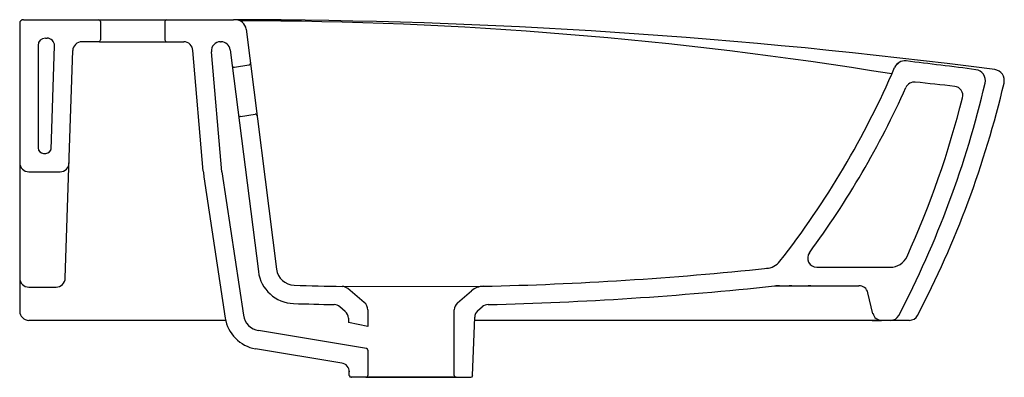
# Model space of a CAD drawing. Header units: millimetres. Extents: x 282.642 to 283.178, y 120.619 to 120.814.
import ezdxf

# ---------------------------------------------------------------- set-up
doc = ezdxf.new("R2010")
doc.units = ezdxf.units.MM
doc.layers.add('SANINDUSA', color=3, linetype='Continuous')

msp = doc.modelspace()

# ---------------------------------------------------------------- linework, layer by layer
at = {"layer": 'SANINDUSA'}
for p, q in [((282.6424936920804, 120.8116994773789), (282.6424936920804, 120.7388825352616)), ((282.6424936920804, 120.8116753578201), (282.6424936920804, 120.7388584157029)), ((282.6444936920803, 120.8136994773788), (282.6834985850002, 120.8136994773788)), ((282.6794259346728, 120.8136994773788), (282.7588662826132, 120.8136994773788)), ((282.7657625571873, 120.8084906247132), (282.7823299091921, 120.677883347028)), ((282.6524936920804, 120.7996753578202), (282.6524936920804, 120.7438969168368)), ((282.6564936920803, 120.8036753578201), (282.6574201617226, 120.8036753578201)), ((282.6854936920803, 120.8016994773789), (282.6763327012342, 120.8016753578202)), ((282.6860353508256, 120.8016753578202), (282.725493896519, 120.8016753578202)), ((282.7222765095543, 120.8016753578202), (282.7317732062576, 120.8016753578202)), ((282.7255184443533, 120.8016750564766), (282.7318281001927, 120.8016750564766)), ((282.7517852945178, 120.8016750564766), (282.7521512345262, 120.8016750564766)), ((282.7424206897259, 120.7312891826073), (282.7367705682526, 120.7968377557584)), ((282.7524931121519, 120.7308791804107), (282.746858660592, 120.7962459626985)), ((282.7571108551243, 120.7973092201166), (282.7724106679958, 120.6766150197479)), ((282.7593434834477, 120.7878597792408), (282.7672440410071, 120.7890752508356)), ((283.1192642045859, 120.7885236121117), (283.1210344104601, 120.7902938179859)), ((282.7626906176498, 120.7610332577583), (282.7705935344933, 120.76224909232)), ((282.7524931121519, 120.7308791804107), (282.7642706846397, 120.6527605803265)), ((282.7427947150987, 120.7281291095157), (282.7543824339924, 120.6512697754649)), ((282.8790826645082, 120.6199794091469), (282.8790826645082, 120.6556478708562)), ((282.8919118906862, 120.6552775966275), (282.8942772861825, 120.6573238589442)), ((282.8214791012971, 120.6511532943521), (282.8215210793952, 120.6487483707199)), ((282.8890790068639, 120.6199657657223), (282.8901861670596, 120.6516706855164)), ((282.8312510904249, 120.6346593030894), (282.7725249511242, 120.6443857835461)), ((282.8178074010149, 120.6267496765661), (282.7708909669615, 120.6345201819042)), ((282.8320616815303, 120.6336774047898), (282.8320616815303, 120.6199794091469)), ((282.8309121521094, 120.618979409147), (282.8229090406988, 120.618979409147)), ((282.8309936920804, 120.618979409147), (282.8799936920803, 120.618979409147)), ((282.8800826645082, 120.618979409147), (282.8310406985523, 120.618979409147)), ((282.8311410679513, 120.6189832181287), (282.8799822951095, 120.6189756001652))]:
    msp.add_line(p, q, dxfattribs=at)
at = {"layer": 'SANINDUSA', "ltscale": 0.5}
for p, q in [((282.6864936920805, 120.8126994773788), (282.6864936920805, 120.8026994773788)), ((282.7214931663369, 120.8126516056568), (282.7214931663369, 120.8026516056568)), ((282.6595821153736, 120.7430494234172), (282.6614180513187, 120.7995454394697)), ((282.6694459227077, 120.7386960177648), (282.6713353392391, 120.7968377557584)), ((282.6554936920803, 120.7408969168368), (282.65670431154, 120.7408969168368)), ((282.6424936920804, 120.7388825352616), (282.6424936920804, 120.6549969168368)), ((282.6424936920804, 120.7388584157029), (282.6424936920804, 120.6549969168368)), ((282.6673093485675, 120.6729486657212), (282.6694459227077, 120.7386960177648)), ((282.6474936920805, 120.7308969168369), (282.6644485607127, 120.7308969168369)), ((283.0764484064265, 120.6788699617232), (283.1164170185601, 120.6788699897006)), ((282.6474936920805, 120.6681110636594), (282.6623119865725, 120.6681110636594)), ((282.8180088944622, 120.6684516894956), (282.8948169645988, 120.6685302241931)), ((282.8300608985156, 120.659729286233), (282.8211403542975, 120.6672678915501)), ((282.8808687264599, 120.6594780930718), (282.8884835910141, 120.6660856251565)), ((283.0534920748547, 120.668869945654), (283.0993424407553, 120.6688699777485)), ((283.1070033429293, 120.6535084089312), (283.1042012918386, 120.6650496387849)), ((282.8197116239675, 120.6548812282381), (282.8167879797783, 120.6573577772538)), ((282.8320332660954, 120.6557275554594), (282.8320406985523, 120.6466543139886)), ((282.7546166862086, 120.6499969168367), (282.6474936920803, 120.6499969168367)), ((282.7546166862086, 120.6499969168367), (282.6514936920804, 120.6499969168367)), ((282.8320406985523, 120.6466543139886), (282.8215210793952, 120.6487483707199)), ((283.1268150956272, 120.6499969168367), (282.8901277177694, 120.6499969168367)), ((283.1065440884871, 120.6499969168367), (283.111409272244, 120.6499969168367)), ((282.8218954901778, 120.6199794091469), (282.8218954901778, 120.6223358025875)), ((282.8219090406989, 120.6199794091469), (282.8219090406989, 120.6223358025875)), ((282.8310616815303, 120.618979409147), (282.8228954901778, 120.618979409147)), ((282.8310406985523, 120.618979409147), (282.8230233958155, 120.618979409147)), ((282.8311410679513, 120.6189832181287), (282.82304428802, 120.6189832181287)), ((282.8311410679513, 120.6189832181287), (282.82304428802, 120.6189832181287)), ((282.8799823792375, 120.6189832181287), (282.8880791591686, 120.6189832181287)), ((282.8800826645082, 120.618979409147), (282.8881419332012, 120.618979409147))]:
    msp.add_line(p, q, dxfattribs=at)
at = {"layer": 'SANINDUSA'}
for centre, radius, start, end in [((282.6444936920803, 120.8116994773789), 0.002, 90, 180), ((282.6444936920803, 120.8116753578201), 0.002, 90, 180), ((282.7548599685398, 117.5828256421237), 3.230876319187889, 82.55940960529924, 89.92895272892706), ((282.7598149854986, 120.8076991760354), 0.006, 7.579868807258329, 90), ((282.7587483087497, 118.5806145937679), 2.232504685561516, 80.75884009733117, 89.90641857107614), ((282.6564936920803, 120.7996753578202), 0.004, 90, 180), ((282.7317732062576, 120.7966753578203), 0.005, 1.861270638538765, 90), ((282.751840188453, 120.7966753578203), 0.005, 90, 184.9265740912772), ((282.7521512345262, 120.7966750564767), 0.005, 7.286605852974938, 90), ((282.7591914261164, 120.7888481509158), 0.001, 187.2245717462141, 278.746170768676), ((282.7670919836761, 120.7900636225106), 0.001, 278.746170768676, 7.229280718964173), ((283.12429859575, 120.7852594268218), 0.006, 83.23629122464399, 156.6697761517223), ((282.7445581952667, 117.5834124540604), 3.230287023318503, 82.55748070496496, 83.23629122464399), ((283.1622048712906, 120.7805358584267), 0.006, 346.8231521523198, 82.55748070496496), ((283.1724936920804, 120.780545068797), 0.006, 346.7899742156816, 82.73626712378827), ((283.1294913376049, 120.7747211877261), 0.005, 84.02023300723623, 155.792008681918), ((282.670490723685, 116.392737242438), 4.410957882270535, 83.73953209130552, 84.02023300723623), ((283.1509537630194, 120.7724198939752), 0.005, 345.6760284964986, 83.73953209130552), ((282.7628426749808, 120.7600448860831), 0.001, 98.74617076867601, 187.2245717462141), ((282.7707455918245, 120.7612607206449), 0.001, 7.229280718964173, 98.74617076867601), ((282.7922359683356, 120.735583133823), 0.05, 184.9265740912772, 188.5736431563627), ((283.0764484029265, 120.6838699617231), 0.005, 143.6514735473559, 270.0000401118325), ((283.0484496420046, 120.688304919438), 0.01, 273.0923384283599, 322.0718570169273), ((283.1164170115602, 120.6888699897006), 0.01, 270.0000401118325, 335.723693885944), ((282.7922491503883, 120.6791516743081), 0.02, 187.2866058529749, 268.2336040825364), ((282.7922491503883, 120.6791516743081), 0.01, 187.2866058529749, 268.2336040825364), ((282.8535553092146, 122.539757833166), 1.871682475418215, 271.2632005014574, 276.0096652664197), ((282.8555553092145, 122.5397575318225), 1.871682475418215, 268.0503182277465, 268.8505553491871), ((282.8179085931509, 120.6634526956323), 0.005, 49.73286315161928, 88.85055534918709), ((282.8950374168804, 120.6585326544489), 0.01, 91.26320050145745, 130.9486660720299), ((282.8535553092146, 122.539757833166), 1.881682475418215, 271.3377863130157, 276.094553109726), ((283.0561351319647, 120.6488699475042), 0.02, 90.00004011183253, 95.57423129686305), ((283.0628824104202, 120.6488699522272), 0.02, 90.00004011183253, 94.17197119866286), ((283.073241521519, 120.6488699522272), 0.02, 90.00004011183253, 94.17197119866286), ((282.8555553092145, 122.5397575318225), 1.881682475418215, 268.0503182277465, 268.7244438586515), ((282.8270682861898, 120.6557673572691), 0.004965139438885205, 359.5406976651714, 52.93470770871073), ((282.8840826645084, 120.6556478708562), 0.005, 130.0000000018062, 180), ((282.6474936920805, 120.6549969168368), 0.005, 180, 270), ((282.813556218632, 120.6535425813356), 0.005, 49.73286315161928, 88.72444385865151), ((282.8951831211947, 120.6514961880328), 0.005, 130.8625100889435, 177.9999999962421), ((282.8976030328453, 120.6535896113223), 0.005, 91.33778631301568, 130.8625100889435), ((282.7741589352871, 120.654251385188), 0.02, 188.5736431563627, 260.5957921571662), ((282.7741589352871, 120.654251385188), 0.01, 188.5736431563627, 260.5957921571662), ((283.1166176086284, 120.6549969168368), 0.005, 270, 332.4104342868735), ((283.1268150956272, 120.6549969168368), 0.005, 270, 332.372932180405), ((282.8310616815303, 120.6336774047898), 0.001000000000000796, 0, 79.08171002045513), ((282.8169904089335, 120.6218168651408), 0.005, 0.9999999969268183, 80.59579215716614), ((282.8310616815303, 120.6199794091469), 0.001, 270, 0), ((282.8881419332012, 120.6199794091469), 0.001, 270, 359.0000000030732)]:
    msp.add_arc(centre, radius, start, end, dxfattribs=at)
at = {"layer": 'SANINDUSA', "ltscale": 0.5}
for centre, radius, start, end in [((282.6854936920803, 120.8126994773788), 0.001, 0, 90), ((282.7224931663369, 120.8126516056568), 0.001, 90, 180), ((282.6574201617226, 120.7996753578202), 0.004, 358.1387293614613, 90), ((282.6763327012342, 120.7966753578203), 0.005, 90, 178.1387293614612), ((282.6854936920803, 120.8026994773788), 0.001, 270, 0), ((282.7224931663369, 120.8026516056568), 0.001, 180, 270), ((282.6554936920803, 120.7438969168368), 0.003, 180, 270), ((282.65670431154, 120.7438969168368), 0.003, 270, 358.1387293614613), ((282.6474936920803, 120.7358969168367), 0.005, 180, 270), ((282.6644485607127, 120.7358969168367), 0.005, 270, 358.1387293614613), ((282.6474936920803, 120.6731110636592), 0.005, 180, 270), ((282.6623119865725, 120.6731110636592), 0.005, 270, 358.1387293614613), ((283.0993424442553, 120.6638699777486), 0.005, 13.64657956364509, 90.00004011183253), ((282.6474936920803, 120.6549969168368), 0.005, 180, 270), ((282.8164798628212, 120.6510660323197), 0.005, 0.9999999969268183, 49.73286315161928), ((283.1117872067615, 120.6549969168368), 0.005, 193.6465795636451, 270), ((282.8228954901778, 120.6199794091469), 0.001, 180, 270), ((282.8229090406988, 120.6199794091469), 0.001, 180, 270), ((282.8230233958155, 120.6199794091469), 0.001, 180.9999999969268, 270), ((282.82304428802, 120.6199832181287), 0.001, 180.9999999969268, 270), ((282.82304428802, 120.6199832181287), 0.001, 180.9999999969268, 270), ((282.8800826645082, 120.6199794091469), 0.001, 180, 270), ((282.8880791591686, 120.6199832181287), 0.001, 270, 359.0000000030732)]:
    msp.add_arc(centre, radius, start, end, dxfattribs=at)
at = {"layer": 'SANINDUSA', "linetype": 'Continuous'}
for centre, radius, start, end in [((282.6758139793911, 120.9786879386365), 0.48241891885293, 322.0718570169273, 336.6697761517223), ((282.6443710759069, 120.9017719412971), 0.5378364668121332, 332.4104342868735, 346.8231521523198), ((282.6547301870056, 120.9020809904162), 0.5378364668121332, 332.372932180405, 346.7899742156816), ((282.6758139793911, 120.9786879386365), 0.49241891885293, 323.6514735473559, 335.792008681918), ((282.6443710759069, 120.9017719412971), 0.5278364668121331, 335.723693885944, 345.6760284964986)]:
    msp.add_arc(centre, radius, start, end, dxfattribs=at)

doc.saveas('drawing.dxf')
